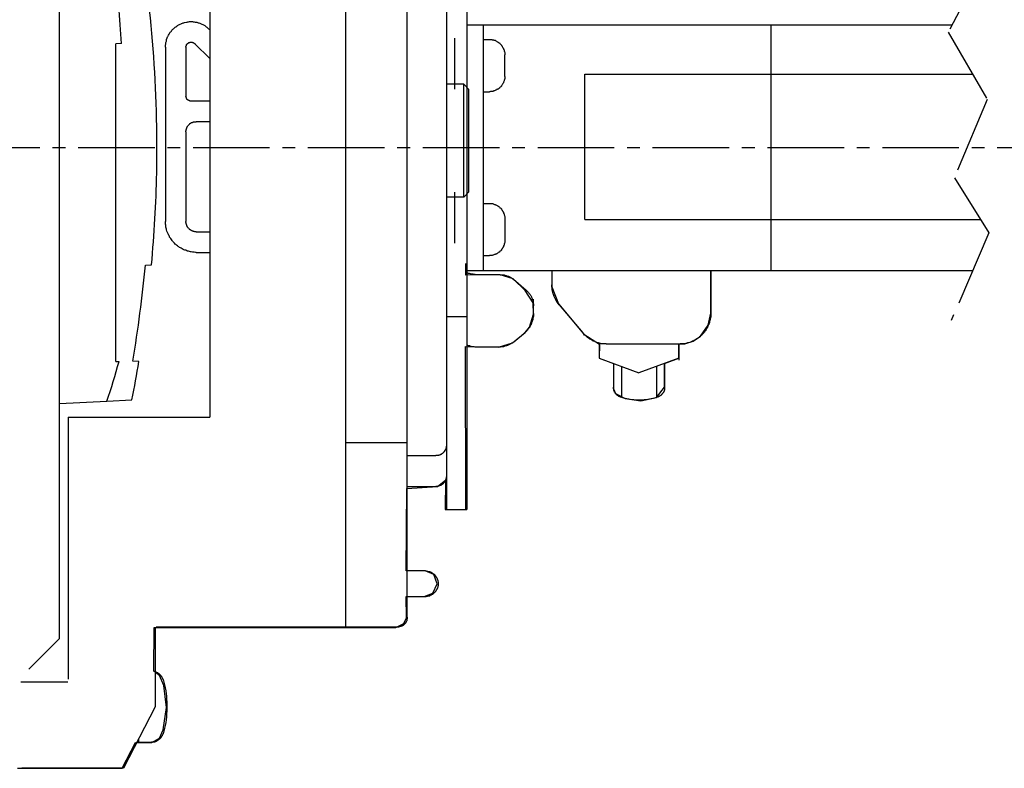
# Model space of a CAD drawing. Extents: x -17 to 303, y -173 to 180.
# Tile 3 of 6: x 56 to 153, y -61 to 13. Entities that reach past the tile are written whole.
import ezdxf

# ---------------------------------------------------------------- set-up
doc = ezdxf.new("R2010")
doc.units = 0
doc.header["$LTSCALE"] = 10
doc.linetypes.add('AXES2', pattern=[1.125, 0.75, -0.125, 0.125, -0.125])
doc.layers.add('ALPHA', color=253, linetype='CONTINUOUS')
doc.layers.add('AXE', color=80, linetype='AXES2')

msp = doc.modelspace()

# ---------------------------------------------------------------- linework, layer by layer
at = {"layer": 'ALPHA'}
for p, q in [((88.045, -46.992), (88.045, 48.367)), ((94.038, -46.007), (94.038, 47.357)), ((97.88, 36.82), (97.88, -35.472)), ((99.877, 36.82), (99.877, -35.472)), ((97.88, 35.328), (97.88, 6.195)), ((74.697, 26.81), (74.697, -24.428)), ((59.995, -25.093), (59.995, 25.145)), ((71.034, 11.529), (71.1, 11.597)), ((71.1, 11.597), (71.144, 11.645)), ((71.144, 11.645), (71.21, 11.708)), ((71.21, 11.708), (71.275, 11.772)), ((71.275, 11.772), (71.318, 11.793)), ((71.318, 11.793), (71.385, 11.837)), ((71.385, 11.837), (71.472, 11.902)), ((71.472, 11.902), (71.538, 11.948)), ((71.538, 11.948), (71.603, 11.991)), ((71.603, 11.991), (71.648, 12.032)), ((71.648, 12.032), (71.735, 12.058)), ((71.735, 12.058), (71.802, 12.083)), ((71.802, 12.083), (71.889, 12.127)), ((71.889, 12.127), (71.934, 12.146)), ((71.934, 12.146), (72.02, 12.193)), ((72.02, 12.193), (72.109, 12.211)), ((72.109, 12.211), (72.175, 12.233)), ((72.175, 12.233), (72.241, 12.257)), ((72.241, 12.257), (72.416, 12.299)), ((72.416, 12.299), (72.482, 12.299)), ((72.482, 12.299), (72.549, 12.32)), ((72.549, 12.32), (72.637, 12.32)), ((72.637, 12.32), (72.724, 12.342)), ((72.724, 12.342), (72.877, 12.342)), ((72.877, 12.342), (73.03, 12.342)), ((73.03, 12.342), (73.096, 12.32)), ((73.096, 12.32), (73.184, 12.32)), ((73.184, 12.32), (73.271, 12.299)), ((73.271, 12.299), (73.337, 12.299)), ((73.337, 12.299), (73.426, 12.278)), ((73.426, 12.278), (73.491, 12.257)), ((73.491, 12.257), (73.579, 12.233)), ((73.579, 12.233), (73.646, 12.211)), ((73.646, 12.211), (73.735, 12.193)), ((73.735, 12.193), (73.8, 12.146)), ((73.8, 12.146), (73.864, 12.127)), ((73.864, 12.127), (73.93, 12.083)), ((73.93, 12.083), (74.018, 12.058)), ((74.018, 12.058), (74.087, 12.032)), ((74.087, 12.032), (74.152, 11.991)), ((74.152, 11.991), (74.217, 11.948)), ((74.217, 11.948), (74.28, 11.902)), ((74.28, 11.902), (74.348, 11.837)), ((74.348, 11.837), (74.415, 11.793)), ((74.415, 11.793), (74.455, 11.772)), ((74.455, 11.772), (74.522, 11.708)), ((74.522, 11.708), (74.587, 11.645)), ((74.587, 11.645), (74.655, 11.597)), ((99.877, 12.039), (147.389, 12.039)), ((99.877, 12.039), (147.389, 12.039)), ((101.478, 12.039), (101.478, -12.039)), ((129.678, -12.039), (129.678, 12.039)), ((70.484, 10.607), (70.508, 10.653)), ((70.484, 10.519), (70.484, 10.607)), ((70.508, 10.653), (70.529, 10.742)), ((70.529, 10.742), (70.571, 10.832)), ((70.571, 10.832), (70.594, 10.895)), ((70.594, 10.895), (70.64, 10.959)), ((70.64, 10.959), (70.681, 11.026)), ((70.681, 11.026), (70.724, 11.094)), ((70.724, 11.094), (70.749, 11.182)), ((70.749, 11.182), (70.791, 11.226)), ((70.791, 11.226), (70.834, 11.29)), ((70.834, 11.29), (70.88, 11.353)), ((70.88, 11.353), (70.944, 11.418)), ((70.944, 11.418), (70.988, 11.487)), ((70.988, 11.487), (71.034, 11.529)), ((98.671, 10.721), (98.671, 5.713)), ((66.058, 10.189), (65.514, 10.164)), ((65.514, -13.151), (65.514, 10.164)), ((70.374, 10.058), (70.399, 10.125)), ((70.374, 9.819), (70.374, 10.058)), ((70.374, 9.819), (70.374, -7.239)), ((70.399, 10.215), (70.417, 10.303)), ((70.399, 10.125), (70.399, 10.215)), ((70.417, 10.303), (70.441, 10.369)), ((70.441, 10.369), (70.464, 10.433)), ((70.464, 10.433), (70.484, 10.519)), ((72.372, 9.819), (72.372, 9.907)), ((72.372, 9.907), (72.394, 9.907)), ((72.372, 9.819), (72.372, 5.037)), ((72.394, 9.97), (72.416, 9.998)), ((72.394, 9.907), (72.394, 9.97)), ((72.416, 10.014), (72.438, 10.037)), ((72.416, 9.998), (72.416, 10.014)), ((72.438, 10.037), (72.438, 10.083)), ((72.438, 10.083), (72.459, 10.083)), ((72.459, 10.083), (72.459, 10.125)), ((72.459, 10.125), (72.482, 10.125)), ((72.482, 10.146), (72.502, 10.167)), ((72.482, 10.125), (72.482, 10.146)), ((72.502, 10.167), (72.526, 10.193)), ((72.526, 10.193), (72.549, 10.193)), ((72.549, 10.193), (72.549, 10.215)), ((72.549, 10.215), (72.57, 10.215)), ((72.57, 10.215), (72.57, 10.234)), ((72.57, 10.234), (72.612, 10.234)), ((72.612, 10.234), (72.612, 10.257)), ((72.612, 10.257), (72.637, 10.257)), ((72.637, 10.257), (72.656, 10.281)), ((72.656, 10.281), (72.679, 10.281)), ((72.679, 10.281), (72.702, 10.303)), ((72.702, 10.303), (72.745, 10.303)), ((72.745, 10.303), (72.745, 10.324)), ((72.745, 10.324), (73.009, 10.324)), ((73.009, 10.324), (73.03, 10.303)), ((73.03, 10.303), (73.052, 10.303)), ((73.052, 10.303), (73.074, 10.281)), ((73.074, 10.281), (73.096, 10.281)), ((73.096, 10.281), (73.119, 10.257)), ((73.119, 10.257), (73.14, 10.234)), ((73.14, 10.234), (73.164, 10.234)), ((73.164, 10.234), (73.184, 10.215)), ((73.184, 10.215), (73.206, 10.215)), ((73.206, 10.215), (73.206, 10.193)), ((73.206, 10.193), (73.229, 10.193)), ((73.229, 10.193), (73.229, 10.167)), ((73.229, 10.167), (74.697, 8.721)), ((101.478, 10.591), (102.096, 10.591)), ((102.096, 10.591), (102.184, 10.591)), ((102.184, 10.591), (102.226, 10.57)), ((102.226, 10.57), (102.312, 10.57)), ((102.312, 10.57), (102.36, 10.55)), ((102.36, 10.55), (102.511, 10.55)), ((102.511, 10.55), (102.535, 10.527)), ((102.535, 10.527), (102.597, 10.506)), ((102.597, 10.506), (102.641, 10.506)), ((102.641, 10.506), (102.688, 10.482)), ((102.688, 10.482), (102.729, 10.456)), ((102.729, 10.456), (102.776, 10.439)), ((102.776, 10.439), (102.796, 10.418)), ((102.796, 10.418), (102.842, 10.371)), ((102.842, 10.371), (102.886, 10.35)), ((102.886, 10.35), (102.931, 10.33)), ((102.931, 10.33), (102.974, 10.304)), ((102.974, 10.304), (103.018, 10.262)), ((103.018, 10.262), (103.061, 10.262)), ((103.061, 10.262), (103.083, 10.219)), ((103.083, 10.219), (103.103, 10.198)), ((103.103, 10.198), (103.151, 10.156)), ((103.151, 10.156), (103.193, 10.109)), ((103.193, 10.109), (103.213, 10.087)), ((103.213, 10.087), (103.258, 10.045)), ((103.258, 10.045), (103.278, 9.999)), ((103.278, 9.999), (103.303, 9.977)), ((103.303, 9.977), (103.347, 9.931)), ((103.347, 9.931), (103.347, 9.889)), ((103.347, 9.889), (103.368, 9.843)), ((103.368, 9.843), (103.388, 9.801)), ((103.388, 9.801), (103.412, 9.757)), ((103.412, 9.757), (103.456, 9.716)), ((103.456, 9.716), (103.456, 9.693)), ((103.456, 9.693), (103.475, 9.648)), ((103.475, 9.648), (103.498, 9.605)), ((103.498, 9.605), (103.522, 9.558)), ((103.522, 9.558), (103.544, 9.491)), ((103.544, 9.491), (103.544, 9.449)), ((103.544, 9.449), (103.566, 9.407)), ((103.566, 9.407), (103.566, 9.382)), ((103.566, 9.382), (103.588, 9.322)), ((103.588, 9.322), (103.588, 9.166)), ((103.588, 9.166), (103.61, 9.143)), ((103.61, 9.143), (103.61, 9.094)), ((103.61, 6.97), (103.61, 9.094)), ((103.61, 6.929), (103.588, 6.882)), ((103.588, 6.882), (103.588, 6.747)), ((103.61, 6.97), (103.61, 6.929)), ((111.437, 7.205), (149.391, 7.205)), ((111.437, -7.06), (111.437, 7.205)), ((97.88, 6.195), (97.88, -32.195)), ((99.57, 6.195), (97.88, 6.195)), ((99.57, -4.846), (99.57, 6.195)), ((99.57, 6.195), (100.076, 5.688)), ((103.061, 5.802), (103.018, 5.784)), ((103.083, 5.85), (103.061, 5.802)), ((103.103, 5.871), (103.083, 5.85)), ((103.151, 5.913), (103.103, 5.871)), ((103.193, 5.96), (103.151, 5.913)), ((103.213, 5.981), (103.193, 5.96)), ((103.258, 6.001), (103.213, 5.981)), ((103.278, 6.048), (103.258, 6.001)), ((103.303, 6.092), (103.278, 6.048)), ((103.347, 6.136), (103.303, 6.092)), ((103.368, 6.221), (103.347, 6.183)), ((103.347, 6.183), (103.347, 6.136)), ((103.388, 6.265), (103.368, 6.221)), ((103.412, 6.289), (103.388, 6.265)), ((103.456, 6.332), (103.412, 6.289)), ((103.475, 6.42), (103.456, 6.379)), ((103.456, 6.379), (103.456, 6.332)), ((103.498, 6.467), (103.475, 6.42)), ((103.522, 6.53), (103.498, 6.467)), ((103.544, 6.578), (103.522, 6.53)), ((103.566, 6.639), (103.544, 6.599)), ((103.544, 6.599), (103.544, 6.578)), ((103.588, 6.747), (103.566, 6.703)), ((103.566, 6.703), (103.566, 6.639)), ((72.372, 4.99), (72.372, 5.037)), ((72.394, 4.968), (72.372, 4.99)), ((72.394, 4.902), (72.394, 4.968)), ((72.416, 4.879), (72.394, 4.902)), ((72.416, 4.854), (72.416, 4.879)), ((72.438, 4.838), (72.416, 4.854)), ((72.438, 4.812), (72.438, 4.838)), ((100.076, -4.341), (100.076, 5.688)), ((101.478, 5.455), (102.096, 5.455)), ((102.14, 5.455), (102.096, 5.455)), ((102.184, 5.477), (102.14, 5.455)), ((102.312, 5.477), (102.184, 5.477)), ((102.36, 5.499), (102.312, 5.477)), ((102.424, 5.499), (102.36, 5.499)), ((102.468, 5.519), (102.424, 5.499)), ((102.511, 5.519), (102.468, 5.519)), ((102.535, 5.545), (102.511, 5.519)), ((102.597, 5.566), (102.535, 5.545)), ((102.641, 5.586), (102.597, 5.566)), ((102.688, 5.61), (102.641, 5.586)), ((102.729, 5.61), (102.688, 5.61)), ((102.776, 5.651), (102.729, 5.61)), ((102.796, 5.677), (102.776, 5.651)), ((102.842, 5.693), (102.796, 5.677)), ((102.886, 5.718), (102.842, 5.693)), ((102.931, 5.718), (102.886, 5.718)), ((102.974, 5.762), (102.931, 5.718)), ((103.018, 5.784), (102.974, 5.762)), ((72.459, 4.791), (72.438, 4.812)), ((72.459, 4.723), (72.459, 4.791)), ((72.482, 4.723), (72.459, 4.723)), ((72.482, 4.703), (72.482, 4.723)), ((72.502, 4.703), (72.482, 4.703)), ((72.526, 4.682), (72.502, 4.703)), ((72.549, 4.682), (72.526, 4.682)), ((72.549, 4.659), (72.549, 4.682)), ((72.57, 4.659), (72.549, 4.659)), ((72.594, 4.639), (72.57, 4.659)), ((72.612, 4.639), (72.594, 4.639)), ((72.612, 4.613), (72.612, 4.639)), ((72.637, 4.613), (72.612, 4.613)), ((72.656, 4.596), (72.637, 4.613)), ((72.702, 4.596), (72.656, 4.596)), ((72.702, 4.571), (72.702, 4.596)), ((72.745, 4.571), (72.702, 4.571)), ((72.745, 4.55), (72.745, 4.571)), ((72.877, 4.55), (72.745, 4.55)), ((74.697, 4.55), (72.877, 4.55)), ((72.459, 1.96), (72.482, 1.98)), ((72.459, 1.893), (72.459, 1.96)), ((72.482, 2.024), (72.502, 2.047)), ((72.482, 1.98), (72.482, 2.024)), ((72.502, 2.047), (72.526, 2.068)), ((72.526, 2.068), (72.549, 2.113)), ((72.549, 2.113), (72.57, 2.135)), ((72.57, 2.135), (72.594, 2.156)), ((72.594, 2.156), (72.612, 2.203)), ((72.612, 2.203), (72.656, 2.222)), ((72.656, 2.222), (72.679, 2.244)), ((72.679, 2.244), (72.702, 2.266)), ((72.702, 2.266), (72.724, 2.291)), ((72.724, 2.291), (72.745, 2.312)), ((72.745, 2.333), (72.767, 2.351)), ((72.745, 2.312), (72.745, 2.333)), ((72.767, 2.351), (72.811, 2.376)), ((72.811, 2.376), (72.833, 2.402)), ((72.833, 2.402), (72.854, 2.402)), ((72.854, 2.402), (72.899, 2.421)), ((72.899, 2.421), (72.921, 2.442)), ((72.921, 2.442), (72.987, 2.442)), ((72.987, 2.442), (73.009, 2.465)), ((73.009, 2.465), (73.03, 2.465)), ((73.03, 2.465), (73.052, 2.49)), ((73.052, 2.49), (73.096, 2.49)), ((73.096, 2.49), (73.119, 2.507)), ((73.119, 2.507), (73.184, 2.507)), ((73.184, 2.507), (73.229, 2.529)), ((73.229, 2.529), (73.359, 2.529)), ((74.697, 2.529), (73.359, 2.529)), ((72.372, 1.628), (72.394, 1.649)), ((72.372, 1.542), (72.372, 1.628)), ((72.372, 1.542), (72.372, -7.239)), ((72.394, 1.763), (72.416, 1.784)), ((72.394, 1.649), (72.394, 1.763)), ((72.416, 1.825), (72.438, 1.851)), ((72.416, 1.784), (72.416, 1.825)), ((72.438, 1.872), (72.459, 1.893)), ((72.438, 1.851), (72.438, 1.872)), ((98.671, -4.364), (98.671, -9.371)), ((100.076, -4.341), (99.57, -4.846)), ((99.57, -4.846), (97.88, -4.846)), ((101.478, -5.478), (102.096, -5.478)), ((102.096, -5.478), (102.312, -5.478)), ((102.312, -5.478), (102.36, -5.499)), ((102.36, -5.499), (102.424, -5.499)), ((102.424, -5.499), (102.468, -5.522)), ((102.468, -5.522), (102.511, -5.538)), ((102.511, -5.538), (102.535, -5.538)), ((102.535, -5.538), (102.597, -5.566)), ((102.597, -5.566), (102.641, -5.589)), ((102.641, -5.589), (102.688, -5.61)), ((102.688, -5.61), (102.729, -5.61)), ((102.729, -5.61), (102.776, -5.631)), ((102.776, -5.631), (102.796, -5.657)), ((102.796, -5.657), (102.842, -5.674)), ((102.842, -5.674), (102.886, -5.698)), ((102.886, -5.698), (102.931, -5.719)), ((102.931, -5.719), (102.974, -5.766)), ((102.974, -5.766), (103.018, -5.783)), ((103.018, -5.783), (103.061, -5.83)), ((103.061, -5.83), (103.083, -5.85)), ((103.083, -5.85), (103.103, -5.893)), ((103.103, -5.893), (103.151, -5.893)), ((103.151, -5.893), (103.193, -5.941)), ((103.193, -5.941), (103.213, -5.981)), ((103.213, -5.981), (103.258, -6.008)), ((103.258, -6.008), (103.278, -6.05)), ((103.278, -6.05), (103.303, -6.095)), ((103.303, -6.095), (103.347, -6.138)), ((103.347, -6.138), (103.347, -6.177)), ((103.347, -6.177), (103.368, -6.205)), ((103.368, -6.205), (103.388, -6.245)), ((103.388, -6.245), (103.412, -6.291)), ((103.412, -6.291), (103.456, -6.337)), ((103.456, -6.337), (103.456, -6.376)), ((103.456, -6.376), (103.475, -6.423)), ((103.475, -6.423), (103.498, -6.468)), ((103.498, -6.468), (103.522, -6.511)), ((103.522, -6.511), (103.544, -6.551)), ((103.544, -6.551), (103.544, -6.599)), ((103.544, -6.599), (103.566, -6.646)), ((103.566, -6.646), (103.566, -6.706)), ((103.566, -6.706), (103.588, -6.75)), ((70.374, -7.519), (70.374, -7.239)), ((70.399, -7.607), (70.374, -7.519)), ((70.399, -7.721), (70.399, -7.607)), ((72.372, -7.349), (72.372, -7.239)), ((72.394, -7.371), (72.372, -7.349)), ((72.394, -7.481), (72.394, -7.371)), ((72.416, -7.498), (72.394, -7.481)), ((72.416, -7.519), (72.416, -7.498)), ((72.438, -7.543), (72.416, -7.519)), ((72.438, -7.587), (72.438, -7.543)), ((72.459, -7.607), (72.438, -7.587)), ((72.459, -7.674), (72.459, -7.607)), ((72.482, -7.698), (72.459, -7.674)), ((72.482, -7.742), (72.482, -7.698)), ((103.588, -6.75), (103.588, -6.882)), ((103.588, -6.882), (103.61, -6.929)), ((103.61, -6.929), (103.61, -6.97)), ((103.61, -6.97), (103.61, -9.076)), ((111.437, -7.06), (150.186, -7.06)), ((70.417, -7.81), (70.399, -7.721)), ((70.441, -7.893), (70.417, -7.81)), ((70.464, -8.009), (70.441, -7.893)), ((70.484, -8.073), (70.464, -8.009)), ((70.508, -8.183), (70.484, -8.073)), ((70.529, -8.271), (70.508, -8.183)), ((70.571, -8.332), (70.529, -8.271)), ((70.618, -8.444), (70.571, -8.332)), ((70.661, -8.534), (70.618, -8.444)), ((70.704, -8.618), (70.661, -8.534)), ((70.749, -8.687), (70.704, -8.618)), ((72.502, -7.765), (72.482, -7.742)), ((72.526, -7.789), (72.502, -7.765)), ((72.549, -7.81), (72.526, -7.789)), ((72.57, -7.832), (72.549, -7.81)), ((72.594, -7.853), (72.57, -7.832)), ((72.594, -7.874), (72.594, -7.853)), ((72.612, -7.92), (72.594, -7.874)), ((72.656, -7.937), (72.612, -7.92)), ((72.679, -7.962), (72.656, -7.937)), ((72.702, -7.985), (72.679, -7.962)), ((72.724, -8.009), (72.702, -7.985)), ((72.745, -8.029), (72.724, -8.009)), ((72.745, -8.048), (72.745, -8.029)), ((72.767, -8.048), (72.745, -8.048)), ((72.811, -8.073), (72.767, -8.048)), ((72.833, -8.092), (72.811, -8.073)), ((72.854, -8.092), (72.833, -8.092)), ((72.899, -8.115), (72.854, -8.092)), ((72.921, -8.136), (72.899, -8.115)), ((72.944, -8.161), (72.921, -8.136)), ((72.987, -8.161), (72.944, -8.161)), ((73.009, -8.183), (72.987, -8.161)), ((73.03, -8.183), (73.009, -8.183)), ((73.052, -8.203), (73.03, -8.183)), ((73.096, -8.203), (73.052, -8.203)), ((73.119, -8.224), (73.096, -8.203)), ((73.184, -8.224), (73.119, -8.224)), ((73.229, -8.25), (73.184, -8.224)), ((73.359, -8.25), (73.229, -8.25)), ((73.359, -8.25), (74.697, -8.25)), ((70.769, -8.771), (70.749, -8.687)), ((70.834, -8.863), (70.769, -8.771)), ((70.88, -8.926), (70.834, -8.863)), ((70.944, -9.017), (70.88, -8.926)), ((71.011, -9.104), (70.944, -9.017)), ((71.055, -9.169), (71.011, -9.104)), ((71.119, -9.237), (71.055, -9.169)), ((71.188, -9.304), (71.119, -9.237)), ((71.251, -9.371), (71.188, -9.304)), ((71.318, -9.455), (71.251, -9.371)), ((71.385, -9.499), (71.318, -9.455)), ((71.45, -9.566), (71.385, -9.499)), ((71.538, -9.631), (71.45, -9.566)), ((71.603, -9.696), (71.538, -9.631)), ((103.475, -9.625), (103.456, -9.67)), ((103.498, -9.583), (103.475, -9.625)), ((103.522, -9.558), (103.498, -9.583)), ((103.544, -9.517), (103.522, -9.558)), ((103.566, -9.403), (103.544, -9.447)), ((103.544, -9.447), (103.544, -9.517)), ((103.588, -9.319), (103.566, -9.363)), ((103.566, -9.363), (103.566, -9.403)), ((103.61, -9.12), (103.588, -9.183)), ((103.588, -9.183), (103.588, -9.319)), ((103.61, -9.076), (103.61, -9.12)), ((71.668, -9.739), (71.603, -9.696)), ((71.758, -9.783), (71.668, -9.739)), ((71.845, -9.828), (71.758, -9.783)), ((71.912, -9.871), (71.845, -9.828)), ((72, -9.937), (71.912, -9.871)), ((72.109, -9.98), (72, -9.937)), ((72.175, -10.027), (72.109, -9.98)), ((72.262, -10.043), (72.175, -10.027)), ((72.35, -10.069), (72.262, -10.043)), ((72.459, -10.11), (72.35, -10.069)), ((72.526, -10.138), (72.459, -10.11)), ((72.637, -10.154), (72.526, -10.138)), ((72.724, -10.179), (72.637, -10.154)), ((72.811, -10.205), (72.724, -10.179)), ((72.899, -10.221), (72.811, -10.205)), ((73.009, -10.242), (72.899, -10.221)), ((73.184, -10.242), (73.009, -10.242)), ((73.294, -10.268), (73.184, -10.242)), ((73.359, -10.268), (73.294, -10.268)), ((73.359, -10.268), (74.697, -10.268)), ((101.478, -10.587), (102.096, -10.587)), ((102.226, -10.587), (102.096, -10.587)), ((102.269, -10.568), (102.226, -10.587)), ((102.36, -10.568), (102.269, -10.568)), ((102.424, -10.547), (102.36, -10.568)), ((102.468, -10.547), (102.424, -10.547)), ((102.511, -10.526), (102.468, -10.547)), ((102.535, -10.504), (102.511, -10.526)), ((102.597, -10.478), (102.535, -10.504)), ((102.641, -10.478), (102.597, -10.478)), ((102.688, -10.459), (102.641, -10.478)), ((102.729, -10.436), (102.688, -10.459)), ((102.776, -10.436), (102.729, -10.436)), ((102.796, -10.415), (102.776, -10.436)), ((102.842, -10.395), (102.796, -10.415)), ((102.886, -10.351), (102.842, -10.395)), ((102.931, -10.327), (102.886, -10.351)), ((102.974, -10.307), (102.931, -10.327)), ((103.018, -10.263), (102.974, -10.307)), ((103.061, -10.242), (103.018, -10.263)), ((103.083, -10.195), (103.061, -10.242)), ((103.103, -10.175), (103.083, -10.195)), ((103.151, -10.153), (103.103, -10.175)), ((103.193, -10.131), (103.151, -10.153)), ((103.213, -10.086), (103.193, -10.131)), ((103.258, -10.047), (103.213, -10.086)), ((103.278, -9.996), (103.258, -10.047)), ((103.303, -9.954), (103.278, -9.996)), ((103.347, -9.913), (103.303, -9.954)), ((103.368, -9.869), (103.347, -9.885)), ((103.347, -9.885), (103.347, -9.913)), ((103.388, -9.822), (103.368, -9.869)), ((103.412, -9.76), (103.388, -9.822)), ((103.456, -9.713), (103.412, -9.76)), ((103.456, -9.67), (103.456, -9.713)), ((68.399, -11.524), (69.003, -11.491)), ((99.767, -12.491), (99.767, -11.363)), ((99.767, -12.039), (108.2, -12.039)), ((103.151, -12.459), (99.767, -12.491)), ((99.877, -12.039), (149.415, -12.039)), ((99.966, -12.307), (99.877, -12.286)), ((100.052, -12.332), (99.966, -12.307)), ((100.141, -12.35), (100.052, -12.332)), ((100.228, -12.371), (100.141, -12.35)), ((100.316, -12.398), (100.228, -12.371)), ((100.426, -12.418), (100.316, -12.398)), ((100.514, -12.418), (100.426, -12.418)), ((100.603, -12.438), (100.514, -12.418)), ((100.69, -12.438), (100.603, -12.438)), ((100.798, -12.459), (100.69, -12.438)), ((100.888, -12.459), (100.798, -12.459)), ((103.151, -12.459), (100.888, -12.459)), ((103.151, -12.459), (103.412, -12.459)), ((104.4, -12.877), (103.151, -12.459)), ((103.412, -12.459), (103.475, -12.485)), ((103.475, -12.485), (103.544, -12.485)), ((103.544, -12.485), (103.61, -12.506)), ((103.61, -12.506), (103.654, -12.527)), ((103.654, -12.527), (103.719, -12.547)), ((108.2, -12.039), (108.2, -13.465)), ((108.2, -12.039), (108.2, -13.641)), ((123.761, -12.039), (123.761, -16.233)), ((123.761, -16.233), (123.761, -12.039)), ((123.761, -12.039), (147.476, -12.039)), ((65.514, -13.172), (65.514, -13.151)), ((65.514, -13.201), (65.514, -13.172)), ((65.514, -13.245), (65.514, -13.201)), ((65.514, -13.276), (65.514, -13.245)), ((65.514, -13.35), (65.514, -13.276)), ((65.514, -13.374), (65.514, -13.35)), ((65.514, -13.4), (65.514, -13.374)), ((65.514, -13.425), (65.514, -13.4)), ((65.514, -13.53), (65.514, -13.425)), ((103.719, -12.547), (103.785, -12.574)), ((103.785, -12.574), (103.851, -12.594)), ((103.851, -12.594), (103.917, -12.594)), ((103.917, -12.594), (103.962, -12.615)), ((103.962, -12.615), (104.027, -12.638)), ((104.027, -12.638), (104.093, -12.684)), ((104.093, -12.684), (104.137, -12.705)), ((104.137, -12.705), (104.202, -12.747)), ((104.202, -12.747), (104.246, -12.771)), ((104.246, -12.771), (104.289, -12.811)), ((104.289, -12.811), (104.355, -12.858)), ((104.355, -12.858), (104.4, -12.877)), ((104.4, -12.877), (104.464, -12.925)), ((105.597, -13.996), (104.4, -12.877)), ((105.695, -13.998), (104.464, -12.925)), ((108.2, -13.641), (108.2, -13.465)), ((65.514, -13.548), (65.514, -13.53)), ((65.514, -13.602), (65.514, -13.548)), ((65.514, -13.623), (65.514, -13.602)), ((65.514, -13.7), (65.514, -13.623)), ((65.514, -13.728), (65.514, -13.7)), ((65.514, -14.003), (65.514, -13.728)), ((65.514, -14.024), (65.514, -14.003)), ((65.514, -14.052), (65.514, -14.024)), ((65.514, -14.076), (65.514, -14.052)), ((65.514, -14.156), (65.514, -14.076)), ((65.514, -14.205), (65.514, -14.156)), ((65.514, -14.229), (65.514, -14.205)), ((65.514, -14.254), (65.514, -14.229)), ((65.514, -14.275), (65.514, -14.254)), ((65.514, -14.304), (65.514, -14.275)), ((65.514, -14.382), (65.514, -14.304)), ((65.514, -14.403), (65.514, -14.382)), ((65.514, -14.477), (65.514, -14.403)), ((106.375, -15.205), (105.597, -13.996)), ((105.695, -13.998), (105.74, -14.021)), ((105.74, -14.021), (105.783, -14.063)), ((105.783, -14.063), (105.826, -14.109)), ((105.826, -14.109), (105.895, -14.156)), ((105.895, -14.156), (105.913, -14.193)), ((105.913, -14.193), (105.96, -14.262)), ((105.96, -14.262), (105.982, -14.307)), ((105.982, -14.307), (106.025, -14.35)), ((106.025, -14.35), (106.068, -14.392)), ((106.068, -14.392), (106.114, -14.457)), ((106.114, -14.457), (106.133, -14.503)), ((108.218, -13.752), (108.2, -13.641)), ((108.2, -13.641), (108.855, -15.309)), ((108.218, -13.842), (108.218, -13.752)), ((108.242, -13.926), (108.218, -13.842)), ((108.265, -14.035), (108.242, -13.926)), ((108.308, -14.215), (108.265, -14.035)), ((108.33, -14.324), (108.308, -14.215)), ((108.375, -14.408), (108.33, -14.324)), ((108.395, -14.498), (108.375, -14.408)), ((65.514, -14.552), (65.514, -14.477)), ((65.514, -14.581), (65.514, -14.552)), ((65.514, -14.605), (65.514, -14.581)), ((65.514, -15.654), (65.514, -14.605)), ((106.133, -14.503), (106.178, -14.565)), ((106.178, -14.565), (106.198, -14.612)), ((106.198, -14.612), (106.198, -14.659)), ((106.198, -14.659), (106.243, -14.723)), ((106.243, -14.723), (106.265, -14.789)), ((106.265, -14.789), (106.286, -14.858)), ((106.286, -14.858), (106.31, -14.895)), ((106.31, -14.895), (106.332, -14.967)), ((106.351, -15.03), (106.351, -15.094)), ((106.351, -15.094), (106.375, -15.138)), ((106.375, -15.138), (106.375, -15.205)), ((106.375, -15.205), (106.397, -15.273)), ((106.397, -16.329), (106.375, -15.205)), ((106.397, -15.337), (106.397, -15.446)), ((106.397, -15.377), (106.397, -15.428)), ((106.418, -16.262), (106.418, -14.868)), ((108.44, -14.586), (108.395, -14.498)), ((108.461, -14.674), (108.44, -14.586)), ((108.483, -14.739), (108.461, -14.674)), ((108.549, -14.85), (108.483, -14.739)), ((108.592, -14.938), (108.549, -14.85)), ((108.637, -15.005), (108.592, -14.938)), ((108.7, -15.092), (108.637, -15.005)), ((108.747, -15.179), (108.7, -15.092)), ((108.79, -15.268), (108.747, -15.179)), ((108.855, -15.309), (108.79, -15.268)), ((108.922, -15.399), (108.855, -15.309)), ((108.855, -15.309), (111.339, -18.299)), ((108.922, -15.399), (111.227, -18.143)), ((65.514, -15.684), (65.514, -15.654)), ((65.514, -15.78), (65.514, -15.684)), ((65.514, -15.882), (65.514, -15.78)), ((65.514, -15.907), (65.514, -15.882)), ((65.514, -15.982), (65.514, -15.907)), ((65.514, -16.035), (65.514, -15.982)), ((65.514, -16.109), (65.514, -16.035)), ((65.514, -16.211), (65.514, -16.109)), ((65.514, -16.232), (65.514, -16.211)), ((65.514, -16.535), (65.514, -16.232)), ((106.025, -17.594), (106.397, -16.329)), ((106.397, -15.446), (106.418, -15.513)), ((106.418, -16.262), (106.397, -16.329)), ((106.397, -16.329), (106.397, -16.566)), ((123.522, -17.42), (123.761, -16.233)), ((123.761, -16.233), (123.761, -16.604)), ((65.514, -16.56), (65.514, -16.535)), ((65.514, -16.662), (65.514, -16.56)), ((65.514, -16.737), (65.514, -16.662)), ((65.514, -16.786), (65.514, -16.737)), ((65.514, -16.864), (65.514, -16.786)), ((65.514, -16.886), (65.514, -16.864)), ((65.514, -16.913), (65.514, -16.886)), ((65.514, -16.988), (65.514, -16.913)), ((65.514, -17.088), (65.514, -16.988)), ((65.514, -17.115), (65.514, -17.088)), ((65.514, -20.961), (65.514, -17.115)), ((99.877, -16.588), (97.88, -16.588)), ((106.178, -17.314), (106.133, -17.4)), ((106.198, -17.247), (106.178, -17.314)), ((106.222, -17.162), (106.198, -17.247)), ((106.243, -17.115), (106.222, -17.162)), ((106.286, -17.027), (106.243, -17.115)), ((106.31, -16.939), (106.286, -17.027)), ((106.332, -16.876), (106.31, -16.939)), ((106.351, -16.807), (106.332, -16.876)), ((106.375, -16.633), (106.351, -16.718)), ((106.351, -16.718), (106.351, -16.807)), ((106.397, -16.566), (106.375, -16.633)), ((123.564, -17.332), (123.522, -17.42)), ((123.589, -17.242), (123.564, -17.332)), ((123.632, -17.158), (123.589, -17.242)), ((123.653, -17.065), (123.632, -17.158)), ((123.674, -16.954), (123.653, -17.065)), ((123.697, -16.891), (123.674, -16.954)), ((123.717, -16.781), (123.697, -16.891)), ((123.74, -16.692), (123.717, -16.781)), ((123.761, -16.604), (123.74, -16.692)), ((104.334, -19.133), (105.584, -18.127)), ((104.599, -18.961), (105.518, -18.169)), ((105.584, -18.127), (105.518, -18.169)), ((105.584, -18.127), (106.025, -17.594)), ((105.63, -18.063), (105.584, -18.127)), ((105.673, -18.016), (105.63, -18.063)), ((105.74, -17.975), (105.673, -18.016)), ((105.805, -17.907), (105.74, -17.975)), ((105.848, -17.84), (105.805, -17.907)), ((105.895, -17.773), (105.848, -17.84)), ((105.935, -17.708), (105.895, -17.773)), ((105.982, -17.662), (105.935, -17.708)), ((106.025, -17.594), (105.982, -17.662)), ((106.068, -17.511), (106.025, -17.594)), ((106.114, -17.446), (106.068, -17.511)), ((106.133, -17.4), (106.114, -17.446)), ((111.292, -18.231), (111.227, -18.143)), ((111.339, -18.299), (111.292, -18.231)), ((111.404, -18.384), (111.339, -18.299)), ((111.339, -18.299), (112.855, -19.277)), ((122.753, -18.474), (123.522, -17.42)), ((122.951, -18.299), (122.907, -18.363)), ((123.016, -18.21), (122.951, -18.299)), ((123.082, -18.143), (123.016, -18.21)), ((123.148, -18.076), (123.082, -18.143)), ((123.19, -17.99), (123.148, -18.076)), ((123.233, -17.923), (123.19, -17.99)), ((123.301, -17.838), (123.233, -17.923)), ((123.344, -17.772), (123.301, -17.838)), ((123.411, -17.682), (123.344, -17.772)), ((123.454, -17.593), (123.411, -17.682)), ((123.475, -17.526), (123.454, -17.593)), ((123.522, -17.42), (123.475, -17.526)), ((102.974, -19.552), (104.334, -19.133)), ((104.137, -19.268), (104.048, -19.309)), ((104.202, -19.223), (104.137, -19.268)), ((104.268, -19.18), (104.202, -19.223)), ((104.334, -19.133), (104.268, -19.18)), ((104.4, -19.114), (104.334, -19.133)), ((104.487, -19.07), (104.4, -19.114)), ((104.532, -19.006), (104.487, -19.07)), ((104.599, -18.961), (104.532, -19.006)), ((111.49, -18.426), (111.404, -18.384)), ((111.555, -18.493), (111.49, -18.426)), ((111.622, -18.562), (111.555, -18.493)), ((111.687, -18.625), (111.622, -18.562)), ((111.776, -18.672), (111.687, -18.625)), ((111.865, -18.71), (111.776, -18.672)), ((111.931, -18.778), (111.865, -18.71)), ((112.018, -18.824), (111.931, -18.778)), ((112.104, -18.868), (112.018, -18.824)), ((112.172, -18.909), (112.104, -18.868)), ((112.257, -18.956), (112.172, -18.909)), ((112.346, -18.977), (112.257, -18.956)), ((112.436, -19.023), (112.346, -18.977)), ((112.523, -19.065), (112.436, -19.023)), ((112.611, -19.091), (112.523, -19.065)), ((112.698, -19.132), (112.611, -19.091)), ((112.787, -19.151), (112.698, -19.132)), ((112.876, -19.176), (112.787, -19.151)), ((112.828, -19.151), (112.828, -20.643)), ((112.855, -19.277), (112.828, -20.643)), ((112.983, -19.2), (112.876, -19.176)), ((113.048, -19.218), (112.983, -19.2)), ((113.532, -19.218), (113.048, -19.218)), ((113.532, -19.218), (120.755, -19.218)), ((120.645, -19.218), (120.645, -20.821)), ((120.645, -20.643), (120.645, -19.218)), ((120.645, -19.218), (121.215, -19.218)), ((121.215, -19.218), (120.755, -19.218)), ((121.215, -19.218), (122.051, -18.956)), ((121.325, -19.2), (121.215, -19.218)), ((121.412, -19.176), (121.325, -19.2)), ((121.502, -19.151), (121.412, -19.176)), ((121.589, -19.132), (121.502, -19.151)), ((121.7, -19.091), (121.589, -19.132)), ((121.784, -19.065), (121.7, -19.091)), ((121.872, -19.023), (121.784, -19.065)), ((121.961, -18.977), (121.872, -19.023)), ((122.051, -18.956), (121.961, -18.977)), ((122.051, -18.956), (122.753, -18.474)), ((122.116, -18.909), (122.051, -18.956)), ((122.203, -18.868), (122.116, -18.909)), ((122.291, -18.824), (122.203, -18.868)), ((122.356, -18.757), (122.291, -18.824)), ((122.445, -18.71), (122.356, -18.757)), ((122.533, -18.672), (122.445, -18.71)), ((122.62, -18.606), (122.533, -18.672)), ((122.663, -18.537), (122.62, -18.606)), ((122.753, -18.474), (122.663, -18.537)), ((122.818, -18.407), (122.753, -18.474)), ((122.907, -18.363), (122.818, -18.407)), ((99.767, -35.469), (99.754, -19.483)), ((99.754, -19.483), (102.974, -19.552)), ((99.966, -19.4), (99.877, -19.4)), ((100.052, -19.418), (99.966, -19.4)), ((100.141, -19.443), (100.052, -19.418)), ((100.228, -19.485), (100.141, -19.443)), ((100.316, -19.485), (100.228, -19.485)), ((100.426, -19.511), (100.316, -19.485)), ((100.514, -19.529), (100.426, -19.511)), ((100.603, -19.529), (100.514, -19.529)), ((100.69, -19.552), (100.603, -19.529)), ((100.888, -19.552), (100.69, -19.552)), ((102.974, -19.552), (100.888, -19.552)), ((103.128, -19.552), (102.974, -19.552)), ((103.213, -19.529), (103.128, -19.552)), ((103.303, -19.529), (103.213, -19.529)), ((103.368, -19.511), (103.303, -19.529)), ((103.456, -19.511), (103.368, -19.511)), ((103.522, -19.485), (103.456, -19.511)), ((103.61, -19.464), (103.522, -19.485)), ((103.675, -19.443), (103.61, -19.464)), ((103.763, -19.418), (103.675, -19.443)), ((103.851, -19.4), (103.763, -19.418)), ((103.917, -19.376), (103.851, -19.4)), ((103.983, -19.332), (103.917, -19.376)), ((104.048, -19.309), (103.983, -19.332)), ((65.514, -20.961), (65.821, -20.979)), ((67.771, -20.972), (67.167, -20.943)), ((112.828, -20.643), (116.737, -22.076)), ((112.828, -20.643), (114.235, -21.172)), ((114.235, -21.172), (114.235, -23.477)), ((114.235, -21.172), (114.235, -23.656)), ((120.645, -20.643), (116.737, -22.076)), ((119.24, -21.172), (120.645, -20.643)), ((119.24, -21.172), (119.24, -23.477)), ((119.24, -23.477), (119.24, -21.172)), ((115.024, -21.456), (115.024, -24.489)), ((118.449, -21.456), (118.449, -24.489)), ((114.235, -23.656), (114.235, -23.477)), ((114.257, -23.697), (114.235, -23.656)), ((114.235, -23.656), (114.432, -24.112)), ((114.257, -23.762), (114.257, -23.697)), ((114.279, -23.762), (114.257, -23.762)), ((114.279, -23.808), (114.279, -23.762)), ((114.299, -23.829), (114.279, -23.808)), ((114.299, -23.871), (114.299, -23.829)), ((114.324, -23.896), (114.299, -23.871)), ((114.344, -23.917), (114.324, -23.896)), ((114.344, -23.959), (114.344, -23.917)), ((114.367, -23.984), (114.344, -23.959)), ((114.389, -24.028), (114.367, -23.984)), ((114.409, -24.047), (114.389, -24.028)), ((114.409, -24.068), (114.409, -24.047)), ((114.432, -24.112), (114.409, -24.068)), ((118.449, -24.489), (119.24, -23.477)), ((119.064, -24.068), (119.042, -24.112)), ((119.086, -24.047), (119.064, -24.068)), ((119.108, -24.028), (119.086, -24.047)), ((119.132, -23.984), (119.108, -24.028)), ((119.154, -23.959), (119.132, -23.984)), ((119.174, -23.896), (119.154, -23.917)), ((119.154, -23.917), (119.154, -23.959)), ((119.196, -23.871), (119.174, -23.896)), ((119.216, -23.808), (119.196, -23.829)), ((119.196, -23.829), (119.196, -23.871)), ((119.216, -23.762), (119.216, -23.808)), ((119.24, -23.762), (119.216, -23.762)), ((119.24, -23.477), (119.24, -23.762)), ((59.995, -25.093), (64.634, -24.85)), ((64.634, -24.85), (67.082, -24.725)), ((74.697, -24.428), (74.697, -26.423)), ((114.454, -24.133), (114.432, -24.112)), ((114.432, -24.112), (115.398, -24.594)), ((114.475, -24.158), (114.454, -24.133)), ((114.497, -24.179), (114.475, -24.158)), ((114.519, -24.2), (114.497, -24.179)), ((114.563, -24.223), (114.519, -24.2)), ((114.588, -24.267), (114.563, -24.223)), ((114.607, -24.29), (114.588, -24.267)), ((114.628, -24.29), (114.607, -24.29)), ((114.651, -24.311), (114.628, -24.29)), ((114.696, -24.335), (114.651, -24.311)), ((114.717, -24.357), (114.696, -24.335)), ((114.759, -24.378), (114.717, -24.357)), ((114.784, -24.378), (114.759, -24.378)), ((114.808, -24.399), (114.784, -24.378)), ((114.849, -24.425), (114.808, -24.399)), ((114.87, -24.425), (114.849, -24.425)), ((114.916, -24.443), (114.87, -24.425)), ((115.069, -24.506), (114.916, -24.443)), ((115.243, -24.552), (115.069, -24.506)), ((115.398, -24.594), (115.243, -24.552)), ((115.55, -24.619), (115.398, -24.594)), ((115.398, -24.594), (116.926, -24.808)), ((115.726, -24.663), (115.55, -24.619)), ((115.882, -24.682), (115.726, -24.663)), ((116.077, -24.708), (115.882, -24.682)), ((116.232, -24.73), (116.077, -24.708)), ((116.385, -24.751), (116.232, -24.73)), ((117.09, -24.751), (116.385, -24.751)), ((116.926, -24.808), (118.449, -24.489)), ((117.244, -24.73), (117.09, -24.751)), ((117.418, -24.708), (117.244, -24.73)), ((117.593, -24.682), (117.418, -24.708)), ((117.77, -24.663), (117.593, -24.682)), ((117.925, -24.619), (117.77, -24.663)), ((118.099, -24.594), (117.925, -24.619)), ((118.252, -24.552), (118.099, -24.594)), ((118.406, -24.506), (118.252, -24.552)), ((118.581, -24.443), (118.406, -24.506)), ((118.624, -24.425), (118.581, -24.443)), ((118.647, -24.425), (118.624, -24.425)), ((118.669, -24.399), (118.647, -24.425)), ((118.691, -24.378), (118.669, -24.399)), ((118.713, -24.378), (118.691, -24.378)), ((118.757, -24.357), (118.713, -24.378)), ((118.78, -24.335), (118.757, -24.357)), ((118.799, -24.335), (118.78, -24.335)), ((118.845, -24.311), (118.799, -24.335)), ((118.866, -24.29), (118.845, -24.311)), ((118.888, -24.29), (118.866, -24.29)), ((118.91, -24.267), (118.888, -24.29)), ((118.954, -24.223), (118.91, -24.267)), ((118.976, -24.179), (118.954, -24.2)), ((118.954, -24.2), (118.954, -24.223)), ((118.997, -24.158), (118.976, -24.179)), ((119.019, -24.133), (118.997, -24.158)), ((119.042, -24.112), (119.019, -24.133)), ((59.995, -48.116), (59.995, -25.093)), ((60.824, -26.423), (74.697, -26.423)), ((60.824, -26.423), (60.824, -52.105)), ((94.038, -28.927), (88.045, -28.927)), ((97.616, -29.847), (97.594, -29.891)), ((97.638, -29.827), (97.616, -29.847)), ((97.661, -29.806), (97.638, -29.827)), ((97.683, -29.78), (97.661, -29.806)), ((97.705, -29.721), (97.683, -29.761)), ((97.683, -29.761), (97.683, -29.78)), ((97.726, -29.692), (97.705, -29.721)), ((97.749, -29.671), (97.726, -29.692)), ((97.769, -29.607), (97.749, -29.629)), ((97.749, -29.629), (97.749, -29.671)), ((97.791, -29.586), (97.769, -29.607)), ((97.813, -29.544), (97.791, -29.56)), ((97.791, -29.56), (97.791, -29.586)), ((97.836, -29.476), (97.813, -29.497)), ((97.813, -29.497), (97.813, -29.544)), ((97.859, -29.409), (97.836, -29.433)), ((97.836, -29.433), (97.836, -29.476)), ((97.88, -29.256), (97.859, -29.277)), ((97.859, -29.277), (97.859, -29.409)), ((97.88, -29.192), (97.88, -29.256)), ((94.038, -30.178), (96.85, -30.178)), ((97.113, -30.178), (96.85, -30.178)), ((97.132, -30.156), (97.113, -30.178)), ((97.179, -30.156), (97.132, -30.156)), ((97.201, -30.132), (97.179, -30.156)), ((97.242, -30.132), (97.201, -30.132)), ((97.266, -30.111), (97.242, -30.132)), ((97.289, -30.09), (97.266, -30.111)), ((97.331, -30.09), (97.289, -30.09)), ((97.35, -30.063), (97.331, -30.09)), ((97.396, -30.044), (97.35, -30.063)), ((97.396, -30.026), (97.396, -30.044)), ((97.42, -30.026), (97.396, -30.026)), ((97.441, -30.002), (97.42, -30.026)), ((97.486, -29.98), (97.441, -30.002)), ((97.506, -29.954), (97.486, -29.98)), ((97.53, -29.938), (97.506, -29.954)), ((97.549, -29.915), (97.53, -29.938)), ((97.571, -29.891), (97.549, -29.915)), ((97.594, -29.891), (97.571, -29.891)), ((97.002, -33.209), (97.791, -32.59)), ((97.705, -32.725), (97.683, -32.749)), ((97.683, -32.749), (97.683, -32.79)), ((97.726, -32.725), (97.705, -32.725)), ((97.749, -32.682), (97.726, -32.725)), ((97.769, -32.635), (97.749, -32.658)), ((97.749, -32.658), (97.749, -32.682)), ((97.791, -32.59), (97.769, -32.635)), ((97.791, -32.59), (97.769, -35.469)), ((97.813, -32.526), (97.791, -32.573)), ((97.791, -32.573), (97.791, -32.59)), ((97.836, -32.463), (97.813, -32.505)), ((97.813, -32.505), (97.813, -32.526)), ((97.859, -32.415), (97.836, -32.463)), ((97.88, -32.261), (97.859, -32.283)), ((97.859, -32.283), (97.859, -32.415)), ((97.88, -32.195), (97.88, -32.261)), ((93.928, -41.486), (93.997, -33.415)), ((93.997, -33.415), (97.002, -33.209)), ((94.038, -33.209), (96.85, -33.209)), ((97.002, -33.209), (96.85, -33.209)), ((97.024, -33.181), (97.002, -33.209)), ((97.089, -33.181), (97.024, -33.181)), ((97.113, -33.161), (97.089, -33.181)), ((97.132, -33.161), (97.113, -33.161)), ((97.179, -33.14), (97.132, -33.161)), ((97.201, -33.14), (97.179, -33.14)), ((97.242, -33.121), (97.201, -33.14)), ((97.266, -33.121), (97.242, -33.121)), ((97.289, -33.098), (97.266, -33.121)), ((97.331, -33.098), (97.289, -33.098)), ((97.35, -33.077), (97.331, -33.098)), ((97.396, -33.055), (97.35, -33.077)), ((97.42, -33.008), (97.396, -33.029)), ((97.396, -33.029), (97.396, -33.055)), ((97.486, -33.008), (97.42, -33.008)), ((97.506, -32.989), (97.486, -33.008)), ((97.53, -32.966), (97.506, -32.989)), ((97.549, -32.945), (97.53, -32.966)), ((97.571, -32.899), (97.549, -32.945)), ((97.594, -32.878), (97.571, -32.899)), ((97.616, -32.857), (97.594, -32.878)), ((97.638, -32.834), (97.616, -32.857)), ((97.661, -32.813), (97.638, -32.834)), ((97.683, -32.79), (97.661, -32.813)), ((97.769, -35.469), (99.767, -35.469)), ((97.88, -35.472), (99.877, -35.472)), ((95.793, -41.486), (93.928, -41.486)), ((95.818, -41.482), (94.038, -41.482)), ((96.647, -41.821), (95.793, -41.486)), ((95.818, -41.482), (95.903, -41.482)), ((95.903, -41.482), (95.924, -41.505)), ((95.924, -41.505), (96.037, -41.505)), ((96.037, -41.505), (96.08, -41.526)), ((96.08, -41.526), (96.212, -41.526)), ((96.212, -41.526), (96.255, -41.549)), ((96.255, -41.549), (96.279, -41.569)), ((96.279, -41.569), (96.3, -41.569)), ((96.3, -41.569), (96.343, -41.592)), ((96.343, -41.592), (96.389, -41.616)), ((96.389, -41.616), (96.41, -41.637)), ((96.41, -41.637), (96.451, -41.658)), ((96.451, -41.658), (96.499, -41.679)), ((96.499, -41.679), (96.518, -41.706)), ((96.518, -41.706), (96.562, -41.725)), ((96.562, -41.725), (96.562, -41.751)), ((96.562, -41.751), (96.607, -41.769)), ((96.607, -41.769), (96.629, -41.811)), ((96.629, -41.811), (96.672, -41.811)), ((96.986, -42.733), (96.647, -41.821)), ((96.672, -41.811), (96.696, -41.836)), ((96.696, -41.836), (96.737, -41.88)), ((96.737, -41.88), (96.76, -41.899)), ((96.76, -41.899), (96.782, -41.945)), ((96.782, -41.945), (96.804, -41.965)), ((96.804, -41.965), (96.825, -42.008)), ((96.825, -42.008), (96.85, -42.031)), ((96.85, -42.031), (96.869, -42.074)), ((96.869, -42.074), (96.89, -42.098)), ((96.89, -42.098), (96.916, -42.119)), ((96.916, -42.119), (96.935, -42.166)), ((96.935, -42.166), (96.935, -42.207)), ((96.935, -42.207), (96.959, -42.23)), ((96.959, -42.23), (96.981, -42.276)), ((96.981, -42.276), (97.002, -42.318)), ((97.002, -42.318), (97.002, -42.36)), ((97.002, -42.36), (97.024, -42.386)), ((97.024, -42.386), (97.024, -42.424)), ((96.562, -43.66), (96.986, -42.733)), ((96.89, -43.372), (96.869, -43.417)), ((96.916, -43.347), (96.89, -43.372)), ((96.935, -43.305), (96.916, -43.347)), ((96.959, -43.237), (96.935, -43.261)), ((96.935, -43.261), (96.935, -43.305)), ((96.981, -43.219), (96.959, -43.237)), ((97.002, -43.173), (96.981, -43.219)), ((97.024, -43.085), (97.002, -43.132)), ((97.002, -43.132), (97.002, -43.173)), ((97.024, -42.424), (97.046, -42.471)), ((97.046, -42.997), (97.024, -43.041)), ((97.024, -43.041), (97.024, -43.085)), ((97.046, -42.471), (97.046, -42.492)), ((97.046, -42.492), (97.069, -42.538)), ((97.069, -42.953), (97.046, -42.953)), ((97.046, -42.953), (97.046, -42.997)), ((97.069, -42.538), (97.069, -42.737)), ((97.069, -42.737), (97.069, -42.953)), ((93.962, -46.069), (93.928, -43.989)), ((93.928, -43.989), (95.706, -43.989)), ((95.818, -44.007), (94.038, -44.007)), ((95.706, -43.989), (96.562, -43.66)), ((95.859, -44.007), (95.818, -44.007)), ((95.903, -43.986), (95.859, -44.007)), ((95.991, -43.986), (95.903, -43.986)), ((96.037, -43.965), (95.991, -43.986)), ((96.123, -43.965), (96.037, -43.965)), ((96.17, -43.942), (96.123, -43.965)), ((96.212, -43.942), (96.17, -43.942)), ((96.255, -43.922), (96.212, -43.942)), ((96.279, -43.898), (96.255, -43.922)), ((96.3, -43.875), (96.279, -43.898)), ((96.343, -43.875), (96.3, -43.875)), ((96.389, -43.854), (96.343, -43.875)), ((96.41, -43.834), (96.389, -43.854)), ((96.451, -43.807), (96.41, -43.834)), ((96.499, -43.787), (96.451, -43.807)), ((96.518, -43.787), (96.499, -43.787)), ((96.562, -43.766), (96.518, -43.787)), ((96.607, -43.702), (96.562, -43.743)), ((96.562, -43.743), (96.562, -43.766)), ((96.629, -43.676), (96.607, -43.702)), ((96.672, -43.658), (96.629, -43.676)), ((96.696, -43.613), (96.672, -43.658)), ((96.737, -43.592), (96.696, -43.613)), ((96.76, -43.57), (96.737, -43.592)), ((96.782, -43.523), (96.76, -43.57)), ((96.804, -43.504), (96.782, -43.523)), ((96.825, -43.482), (96.804, -43.504)), ((96.85, -43.46), (96.825, -43.482)), ((96.869, -43.417), (96.85, -43.46)), ((93.709, -46.645), (93.962, -46.069)), ((94.038, -46.18), (94.015, -46.227)), ((94.015, -46.227), (94.015, -46.29)), ((94.038, -46.007), (94.038, -46.18)), ((69.231, -51.307), (69.276, -47.017)), ((69.276, -47.017), (92.937, -47.017)), ((69.343, -46.992), (69.343, -54.787)), ((93.048, -46.992), (69.464, -46.992)), ((92.937, -47.017), (93.709, -46.645)), ((93.203, -46.992), (93.048, -46.992)), ((93.225, -46.971), (93.203, -46.992)), ((93.293, -46.971), (93.225, -46.971)), ((93.335, -46.945), (93.293, -46.971)), ((93.358, -46.945), (93.335, -46.945)), ((93.402, -46.926), (93.358, -46.945)), ((93.424, -46.926), (93.402, -46.926)), ((93.446, -46.904), (93.424, -46.926)), ((93.513, -46.904), (93.446, -46.904)), ((93.534, -46.883), (93.513, -46.904)), ((93.555, -46.862), (93.534, -46.883)), ((93.598, -46.862), (93.555, -46.862)), ((93.621, -46.836), (93.598, -46.862)), ((93.643, -46.82), (93.621, -46.836)), ((93.663, -46.797), (93.643, -46.82)), ((93.71, -46.772), (93.663, -46.797)), ((93.73, -46.73), (93.71, -46.753)), ((93.71, -46.753), (93.71, -46.772)), ((93.752, -46.706), (93.73, -46.73)), ((93.773, -46.689), (93.752, -46.706)), ((93.795, -46.662), (93.773, -46.689)), ((93.819, -46.645), (93.795, -46.662)), ((93.84, -46.621), (93.819, -46.645)), ((93.865, -46.598), (93.84, -46.621)), ((93.884, -46.579), (93.865, -46.598)), ((93.905, -46.531), (93.884, -46.579)), ((93.93, -46.51), (93.905, -46.531)), ((93.949, -46.445), (93.93, -46.489)), ((93.93, -46.489), (93.93, -46.51)), ((93.972, -46.422), (93.949, -46.445)), ((93.995, -46.359), (93.972, -46.401)), ((93.972, -46.401), (93.972, -46.422)), ((94.015, -46.29), (93.995, -46.312)), ((93.995, -46.312), (93.995, -46.359)), ((56.993, -51.11), (59.995, -48.116)), ((69.78, -51.717), (69.231, -51.307)), ((69.343, -51.362), (69.387, -51.362)), ((69.387, -51.362), (69.43, -51.383)), ((69.43, -51.383), (69.475, -51.406)), ((69.475, -51.406), (69.517, -51.429)), ((69.517, -51.429), (69.539, -51.45)), ((69.539, -51.45), (69.583, -51.45)), ((69.583, -51.45), (69.631, -51.473)), ((69.631, -51.473), (69.631, -51.494)), ((69.631, -51.494), (69.674, -51.515)), ((69.674, -51.515), (69.695, -51.54)), ((69.695, -51.54), (69.739, -51.558)), ((69.739, -51.558), (69.76, -51.603)), ((69.76, -51.603), (69.804, -51.626)), ((70.196, -52.714), (69.78, -51.717)), ((69.804, -51.626), (69.827, -51.649)), ((69.827, -51.649), (69.868, -51.69)), ((69.868, -51.69), (69.89, -51.714)), ((69.89, -51.714), (69.916, -51.737)), ((69.916, -51.737), (69.916, -51.756)), ((69.916, -51.756), (69.933, -51.802)), ((69.933, -51.802), (69.981, -51.844)), ((69.981, -51.844), (69.999, -51.865)), ((69.999, -51.865), (70.024, -51.911)), ((70.024, -51.911), (70.046, -51.953)), ((70.046, -51.953), (70.067, -51.976)), ((70.067, -51.976), (70.067, -52.02)), ((70.067, -52.02), (70.089, -52.045)), ((70.089, -52.045), (70.11, -52.089)), ((56.204, -52.361), (60.796, -52.361)), ((70.11, -52.089), (70.134, -52.108)), ((70.134, -52.108), (70.134, -52.149)), ((70.134, -52.108), (70.199, -52.395)), ((70.134, -52.149), (70.154, -52.196)), ((70.455, -54.879), (70.196, -52.714)), ((70.199, -52.395), (70.266, -52.657)), ((70.266, -52.657), (70.332, -52.94)), ((70.332, -52.94), (70.399, -53.229)), ((70.399, -53.229), (70.441, -53.491)), ((70.441, -53.491), (70.464, -53.778)), ((70.464, -53.778), (70.484, -54.061)), ((69.343, -54.787), (66.248, -60.82)), ((70.142, -57.041), (70.455, -54.879)), ((70.484, -54.061), (70.508, -54.348)), ((70.508, -54.348), (70.508, -55.203)), ((70.464, -55.773), (70.441, -56.063)), ((70.484, -55.489), (70.464, -55.773)), ((70.508, -55.203), (70.484, -55.489)), ((70.332, -56.629), (70.266, -56.895)), ((70.399, -56.346), (70.332, -56.629)), ((70.441, -56.063), (70.399, -56.346)), ((69.78, -57.864), (70.142, -57.041)), ((69.916, -57.838), (69.89, -57.859)), ((69.933, -57.774), (69.916, -57.796)), ((69.916, -57.796), (69.916, -57.838)), ((69.959, -57.729), (69.933, -57.774)), ((69.999, -57.685), (69.959, -57.729)), ((70.024, -57.685), (69.999, -57.685)), ((70.046, -57.639), (70.024, -57.685)), ((70.067, -57.555), (70.046, -57.597)), ((70.046, -57.597), (70.046, -57.639)), ((70.089, -57.53), (70.067, -57.555)), ((70.11, -57.486), (70.089, -57.53)), ((70.134, -57.441), (70.11, -57.486)), ((70.199, -57.178), (70.134, -57.441)), ((70.154, -57.382), (70.134, -57.419)), ((70.134, -57.419), (70.134, -57.441)), ((70.266, -56.895), (70.199, -57.178)), ((66.138, -60.825), (67.43, -58.3)), ((67.43, -58.3), (69.033, -58.283)), ((68.903, -58.3), (67.543, -58.3)), ((67.764, -58.3), (67.764, -57.901)), ((68.948, -58.3), (68.903, -58.3)), ((68.993, -58.274), (68.948, -58.3)), ((69.145, -58.274), (68.993, -58.274)), ((69.033, -58.283), (69.78, -57.864)), ((69.19, -58.257), (69.145, -58.274)), ((69.32, -58.257), (69.19, -58.257)), ((69.343, -58.232), (69.32, -58.257)), ((69.387, -58.211), (69.343, -58.232)), ((69.408, -58.19), (69.387, -58.211)), ((69.451, -58.19), (69.408, -58.19)), ((69.495, -58.169), (69.451, -58.19)), ((69.539, -58.147), (69.495, -58.169)), ((69.564, -58.121), (69.539, -58.147)), ((69.609, -58.102), (69.564, -58.121)), ((69.65, -58.058), (69.609, -58.102)), ((69.695, -58.012), (69.65, -58.058)), ((69.718, -57.991), (69.695, -58.012)), ((69.76, -57.97), (69.718, -57.991)), ((69.78, -57.97), (69.76, -57.97)), ((69.827, -57.923), (69.78, -57.97)), ((69.89, -57.859), (69.827, -57.923)), ((55.887, -60.794), (66.138, -60.825)), ((66.248, -60.82), (56.303, -60.82))]:
    msp.add_line(p, q, dxfattribs=at)
for points in [[(66.058, 10.189), (65.773, 15.112), (65.283, 20.019), (64.59, 24.906)], [(69.53, 0.525), (69.499, 8.667), (68.676, 16.786), (67.082, 24.774)], [(69.003, -11.491), (69.278, -8.494), (69.446, -5.494), (69.508, -2.486)], [(67.167, -20.943), (67.699, -17.817), (68.109, -14.675), (68.399, -11.524)], [(64.634, -24.85), (65.06, -23.571), (65.458, -22.28), (65.821, -20.979)], [(67.082, -24.725), (67.336, -23.475), (67.562, -22.231), (67.771, -20.972)]]:
    msp.add_open_spline(points, degree=3, dxfattribs=at)
msp.add_open_spline([(69.508, -2.486), (69.52, -1.654), (69.53, -0.813), (69.53, 0.02), (69.53, 0.188), (69.53, 0.354), (69.53, 0.525)], degree=3, knots=[0, 0, 0, 0, 1, 1, 1, 2, 2, 2, 2], dxfattribs=at)
at = {"layer": 'AXE'}
msp.add_line((-16.93, 0), (303.144, 0), dxfattribs=at)
msp.add_lwpolyline([(150.689, 18.225), (147.001, 11.312), (150.843, 4.707), (147.616, -2.973), (150.997, -8.349), (147.309, -16.951)], dxfattribs=at)

doc.saveas('drawing.dxf')
